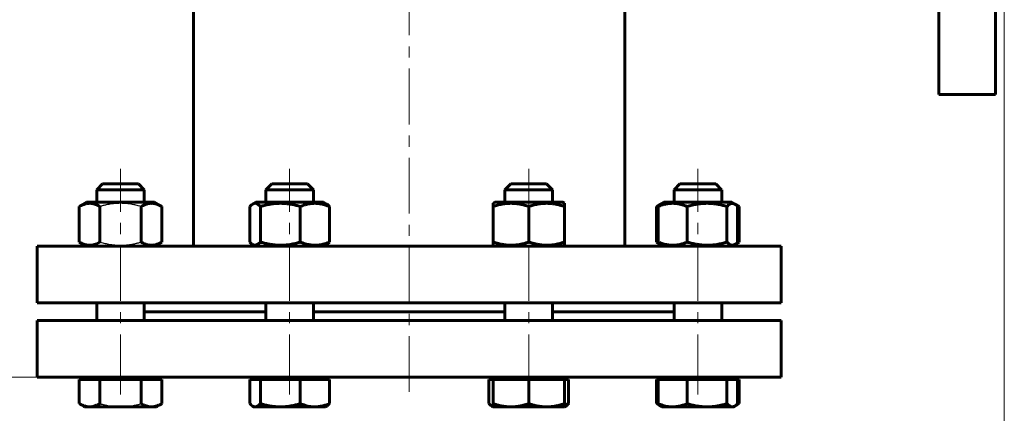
# Model space of a CAD drawing. Header units: millimetres. Extents: x 0 to 594, y 0 to 420.
# Tile 3 of 28: x 93 to 225, y 73 to 126. Entities that reach past the tile are written whole.
import ezdxf

# ---------------------------------------------------------------- set-up
doc = ezdxf.new("R2010")
doc.units = ezdxf.units.MM
for name, pattern in [('K5LT-1', [0]), ('K5LT_AXLED', [12, 7.5, -1.5, 1.5, -1.5]), ('K5LT_BASIC', [0]), ('K5LT_THIN', [0])]:
    doc.linetypes.add(name, pattern=pattern)
doc.layers.add('Системный слой', color=7, linetype='Continuous')
doc.layers.add('Системный слой (1)', color=7, linetype='Continuous', true_color=0x6c6c6c)
doc.styles.add('KDIMTEXTSTYLE', font='txt', dxfattribs={"width": 0.96, "oblique": 15, "height": 5})
doc.styles.add('KTEXTSTYLE', font='txt', dxfattribs={"width": 0.96, "height": 5})
doc.dimstyles.new('KDIMSTYLE (0.40)', dxfattribs={"dimtxt": 5, "dimasz": 1, "dimexe": 2, "dimexo": 0, "dimgap": 1, "dimtad": 1, "dimlfac": 2.5, "dimtxsty": 'KDIMTEXTSTYLE', "dimsah": 1, "dimcen": 0, "dimdle": 1, "dimadec": 0, "dimazin": 0, "dimtfac": 0.667, "dimtmove": 0, "dimatfit": 3, "dimfxl": 1, "dimtvp": 1, "dimtolj": 1, "dimtzin": 0, "dimarcsym": 0})

# ---------------------------------------------------------------- blocks, each defined once
blk = doc.blocks.new('U3')
at = {"layer": 'Системный слой (1)', "color": 143, "linetype": 'K5LT_BASIC', "lineweight": 60, "true_color": 0x33acca}
for p, q in [((116.23, 204.3), (116.23, 215.42)), ((116.23, 95.42), (116.23, 127.66))]:
    blk.add_line(p, q, dxfattribs=at)
blk = doc.blocks.new('U4')
at = {"layer": 'Системный слой (1)', "color": 143, "linetype": 'K5LT_BASIC', "lineweight": 60, "true_color": 0x33acca}
for p, q in [((174.23, 203.98), (174.23, 215.42)), ((174.23, 95.42), (174.23, 127.34))]:
    blk.add_line(p, q, dxfattribs=at)
blk = doc.blocks.new('U5')
at = {"layer": 'Системный слой (1)', "color": 143, "linetype": 'K5LT_BASIC', "lineweight": 60, "true_color": 0x33acca}
for p, q in [((95.23, 85.42), (145.23, 85.42)), ((145.23, 85.42), (195.23, 85.42))]:
    blk.add_line(p, q, dxfattribs=at)
blk = doc.blocks.new('U6')
at = {"layer": 'Системный слой (1)', "color": 143, "linetype": 'K5LT_BASIC', "lineweight": 60, "true_color": 0x33acca}
for p, q in [((95.23, 77.82), (145.23, 77.82)), ((145.23, 77.82), (195.23, 77.82))]:
    blk.add_line(p, q, dxfattribs=at)
blk = doc.blocks.new('U7')
at = {"layer": 'Системный слой (1)', "color": 143, "linetype": 'K5LT_BASIC', "lineweight": 60, "true_color": 0x33acca}
for p, q in [((125.96, 86.62), (109.63, 86.62)), ((158.11, 86.62), (132.36, 86.62)), ((180.84, 86.62), (164.51, 86.62))]:
    blk.add_line(p, q, dxfattribs=at)
blk = doc.blocks.new('U8')
at = {"layer": 'Системный слой (1)', "color": 143, "linetype": 'K5LT_BASIC', "lineweight": 60, "true_color": 0x33acca}
for p, q in [((161.31, 101.34), (156.75, 101.34)), ((165.87, 101.34), (161.31, 101.34))]:
    blk.add_line(p, q, dxfattribs=at)
blk = doc.blocks.new('U9')
at = {"layer": 'Системный слой (1)', "color": 143, "linetype": 'K5LT_BASIC', "lineweight": 60, "true_color": 0x33acca}
for p, q in [((187.24, 101.34), (187.24, 103.02)), ((187.24, 85.42), (187.24, 87.82))]:
    blk.add_line(p, q, dxfattribs=at)
blk = doc.blocks.new('U10')
at = {"layer": 'Системный слой (1)', "color": 143, "linetype": 'K5LT_BASIC', "lineweight": 60, "true_color": 0x33acca}
for p, q in [((189.26, 74.12), (189.39, 74.25)), ((188.67, 73.82), (188.78, 73.83)), ((188.78, 73.83), (188.89, 73.86)), ((188.89, 73.86), (189.01, 73.92)), ((189.01, 73.92), (189.13, 74)), ((189.13, 74), (189.26, 74.12))]:
    blk.add_line(p, q, dxfattribs=at)
blk = doc.blocks.new('U11')
at = {"layer": 'Системный слой (1)', "color": 143, "linetype": 'K5LT_BASIC', "lineweight": 60, "true_color": 0x33acca}
for p, q in [((180.84, 101.34), (180.84, 103.02)), ((180.84, 85.42), (180.84, 87.82))]:
    blk.add_line(p, q, dxfattribs=at)
blk = doc.blocks.new('U12')
at = {"layer": 'Системный слой (1)', "color": 143, "linetype": 'K5LT_BASIC', "lineweight": 60, "true_color": 0x33acca}
for p, q in [((187.26, 101.34), (179.48, 101.34)), ((188.6, 101.34), (187.26, 101.34))]:
    blk.add_line(p, q, dxfattribs=at)
blk = doc.blocks.new('U13')
at = {"layer": 'Системный слой (1)', "color": 143, "linetype": 'K5LT_BASIC', "lineweight": 60, "true_color": 0x33acca}
for p, q in [((188.21, 101.02), (187.96, 100.77)), ((188.56, 101.19), (188.21, 101.02)), ((188.92, 101.15), (188.56, 101.19)), ((189.01, 101.1), (188.92, 101.15)), ((189.13, 101.01), (189.01, 101.1)), ((189.26, 100.9), (189.13, 101.01)), ((189.39, 100.77), (189.26, 100.9))]:
    blk.add_line(p, q, dxfattribs=at)
blk = doc.blocks.new('U14')
at = {"layer": 'Системный слой (1)', "color": 143, "linetype": 'K5LT_BASIC', "lineweight": 60, "true_color": 0x33acca}
for p, q in [((187.96, 95.99), (188.3, 95.68)), ((188.3, 95.68), (188.65, 95.56)), ((188.65, 95.56), (189.01, 95.66)), ((189.01, 95.66), (189.13, 95.74)), ((189.13, 95.74), (189.26, 95.85)), ((189.26, 95.85), (189.39, 95.99))]:
    blk.add_line(p, q, dxfattribs=at)
blk = doc.blocks.new('U15')
at = {"layer": 'Системный слой (1)', "color": 143, "linetype": 'K5LT_BASIC', "lineweight": 60, "true_color": 0x33acca}
for p, q in [((164.51, 101.34), (164.51, 103.02)), ((164.51, 85.42), (164.51, 87.82))]:
    blk.add_line(p, q, dxfattribs=at)
blk = doc.blocks.new('U16')
at = {"layer": 'Системный слой (1)', "color": 143, "linetype": 'K5LT_BASIC', "lineweight": 60, "true_color": 0x33acca}
for p, q in [((158.11, 101.34), (158.11, 103.02)), ((158.11, 85.42), (158.11, 87.82))]:
    blk.add_line(p, q, dxfattribs=at)
blk = doc.blocks.new('U17')
at = {"layer": 'Системный слой (1)', "color": 143, "linetype": 'K5LT_BASIC', "lineweight": 60, "true_color": 0x33acca}
for p, q in [((189.32, 100.91), (189.19, 100.97)), ((189.45, 100.84), (189.32, 100.91)), ((189.58, 100.77), (189.45, 100.84))]:
    blk.add_line(p, q, dxfattribs=at)
blk = doc.blocks.new('U18')
at = {"layer": 'Системный слой (1)', "color": 143, "linetype": 'K5LT_BASIC', "lineweight": 60, "true_color": 0x33acca}
for p, q in [((178.49, 95.99), (178.62, 95.91)), ((178.62, 95.91), (178.75, 95.85)), ((178.75, 95.85), (178.88, 95.79))]:
    blk.add_line(p, q, dxfattribs=at)
blk = doc.blocks.new('U19')
at = {"layer": 'Системный слой (1)', "color": 143, "linetype": 'K5LT_BASIC', "lineweight": 60, "true_color": 0x33acca}
for p, q in [((189.19, 95.79), (189.32, 95.85)), ((189.32, 95.85), (189.45, 95.91)), ((189.45, 95.91), (189.58, 95.99))]:
    blk.add_line(p, q, dxfattribs=at)
blk = doc.blocks.new('U20')
at = {"layer": 'Системный слой (1)', "color": 143, "linetype": 'K5LT_BASIC', "lineweight": 60, "true_color": 0x33acca}
for p, q in [((178.62, 100.84), (178.49, 100.77)), ((178.75, 100.91), (178.62, 100.84)), ((178.88, 100.97), (178.75, 100.91))]:
    blk.add_line(p, q, dxfattribs=at)
blk = doc.blocks.new('U21')
at = {"layer": 'Системный слой (1)', "color": 143, "linetype": 'K5LT_BASIC', "lineweight": 60, "true_color": 0x33acca}
for p, q in [((188.6, 95.42), (189.01, 95.66)), ((189.01, 95.66), (189.58, 95.99))]:
    blk.add_line(p, q, dxfattribs=at)
blk = doc.blocks.new('U22')
at = {"layer": 'Системный слой (1)', "color": 143, "linetype": 'K5LT_BASIC', "lineweight": 60, "true_color": 0x33acca}
blk.add_line((111.4, 73.92), (111.4, 73.92), dxfattribs=at)
blk.add_line((111.4, 73.92), (111.4, 73.92), dxfattribs=at)
blk = doc.blocks.new('U23')
at = {"layer": 'Системный слой (1)', "color": 143, "linetype": 'K5LT_BASIC', "lineweight": 60, "true_color": 0x33acca}
for p, q in [((125.96, 103.02), (131.42, 103.02)), ((131.42, 103.02), (132.36, 103.02))]:
    blk.add_line(p, q, dxfattribs=at)
blk = doc.blocks.new('U24')
at = {"layer": 'Системный слой (1)', "color": 143, "linetype": 'K5LT_BASIC', "lineweight": 60, "true_color": 0x33acca}
for p, q in [((123.81, 74.25), (123.93, 74.12)), ((123.93, 74.12), (124.06, 74)), ((124.06, 74), (124.19, 73.92)), ((124.19, 73.92), (124.3, 73.86)), ((124.3, 73.86), (124.41, 73.83)), ((124.41, 73.83), (124.52, 73.82))]:
    blk.add_line(p, q, dxfattribs=at)
blk = doc.blocks.new('U25')
at = {"layer": 'Системный слой (1)', "color": 143, "linetype": 'K5LT_BASIC', "lineweight": 60, "true_color": 0x33acca}
for p, q in [((126.76, 103.82), (130.86, 103.82)), ((130.86, 103.82), (131.56, 103.82))]:
    blk.add_line(p, q, dxfattribs=at)
blk = doc.blocks.new('U26')
at = {"layer": 'Системный слой (1)', "color": 143, "linetype": 'K5LT_BASIC', "lineweight": 60, "true_color": 0x33acca}
for p, q in [((125.96, 101.34), (125.96, 103.02)), ((125.96, 85.42), (125.96, 87.82))]:
    blk.add_line(p, q, dxfattribs=at)
blk = doc.blocks.new('U27')
at = {"layer": 'Системный слой (1)', "color": 143, "linetype": 'K5LT_BASIC', "lineweight": 60, "true_color": 0x33acca}
for p, q in [((132.36, 101.34), (132.36, 103.02)), ((132.36, 85.42), (132.36, 87.82))]:
    blk.add_line(p, q, dxfattribs=at)
blk = doc.blocks.new('U28')
at = {"layer": 'Системный слой (1)', "color": 143, "linetype": 'K5LT_BASIC', "lineweight": 60, "true_color": 0x33acca}
for p, q in [((189.58, 74.25), (189.01, 73.92)), ((189.01, 73.92), (188.84, 73.82))]:
    blk.add_line(p, q, dxfattribs=at)
blk = doc.blocks.new('U29')
at = {"layer": 'Системный слой (1)', "color": 143, "linetype": 'K5LT_BASIC', "lineweight": 60, "true_color": 0x33acca}
for p, q in [((189.32, 74.11), (189.45, 74.18)), ((189.45, 74.18), (189.58, 74.25)), ((189.19, 74.05), (189.32, 74.11))]:
    blk.add_line(p, q, dxfattribs=at)
blk = doc.blocks.new('U30')
at = {"layer": 'Системный слой (1)', "color": 143, "linetype": 'K5LT_BASIC', "lineweight": 60, "true_color": 0x33acca}
for p, q in [((178.49, 74.25), (178.62, 74.18)), ((178.62, 74.18), (178.75, 74.11)), ((178.75, 74.11), (178.88, 74.05))]:
    blk.add_line(p, q, dxfattribs=at)
blk = doc.blocks.new('U31')
at = {"layer": 'Системный слой (1)', "color": 143, "linetype": 'K5LT_BASIC', "lineweight": 60, "true_color": 0x33acca}
for p, q in [((123.81, 95.99), (123.93, 95.85)), ((123.93, 95.85), (124.06, 95.74)), ((124.06, 95.74), (124.19, 95.66)), ((124.19, 95.66), (124.28, 95.61)), ((124.28, 95.61), (124.63, 95.57)), ((124.63, 95.57), (124.99, 95.74)), ((124.99, 95.74), (125.24, 95.99))]:
    blk.add_line(p, q, dxfattribs=at)
blk = doc.blocks.new('U32')
at = {"layer": 'Системный слой (1)', "color": 143, "linetype": 'K5LT_BASIC', "lineweight": 60, "true_color": 0x33acca}
for p, q in [((123.93, 100.9), (123.81, 100.77)), ((124.06, 101.01), (123.93, 100.9)), ((124.19, 101.1), (124.06, 101.01)), ((124.54, 101.2), (124.19, 101.1)), ((124.9, 101.08), (124.54, 101.2)), ((125.24, 100.77), (124.9, 101.08))]:
    blk.add_line(p, q, dxfattribs=at)
blk = doc.blocks.new('U33')
at = {"layer": 'Системный слой (1)', "color": 143, "linetype": 'K5LT_BASIC', "lineweight": 60, "true_color": 0x33acca}
for p, q in [((125.94, 101.34), (124.6, 101.34)), ((133.72, 101.34), (125.94, 101.34))]:
    blk.add_line(p, q, dxfattribs=at)
blk = doc.blocks.new('U34')
at = {"layer": 'Системный слой (1)', "color": 143, "linetype": 'K5LT_BASIC', "lineweight": 60, "true_color": 0x33acca}
for p, q in [((103.23, 101.34), (103.23, 103.02)), ((103.23, 85.42), (103.23, 87.82))]:
    blk.add_line(p, q, dxfattribs=at)
blk = doc.blocks.new('U35')
at = {"layer": 'Системный слой (1)', "color": 143, "linetype": 'K5LT_BASIC', "lineweight": 60, "true_color": 0x33acca}
for p, q in [((109.63, 101.34), (109.63, 103.02)), ((109.63, 85.42), (109.63, 87.82))]:
    blk.add_line(p, q, dxfattribs=at)
blk = doc.blocks.new('U36')
at = {"layer": 'Системный слой (1)', "color": 143, "linetype": 'K5LT_BASIC', "lineweight": 60, "true_color": 0x33acca}
for p, q in [((103.23, 103.02), (106.43, 103.02)), ((106.43, 103.02), (109.63, 103.02))]:
    blk.add_line(p, q, dxfattribs=at)
blk = doc.blocks.new('U37')
at = {"layer": 'Системный слой (1)', "color": 143, "linetype": 'K5LT_BASIC', "lineweight": 60, "true_color": 0x33acca}
for p, q in [((104.03, 103.82), (106.43, 103.82)), ((106.43, 103.82), (108.83, 103.82))]:
    blk.add_line(p, q, dxfattribs=at)
blk = doc.blocks.new('U38')
at = {"layer": 'Системный слой (1)', "color": 143, "linetype": 'K5LT_BASIC', "lineweight": 60, "true_color": 0x33acca}
for p, q in [((166.29, 74.11), (166.48, 74.18)), ((166.48, 74.18), (166.66, 74.25)), ((166.11, 74.05), (166.29, 74.11))]:
    blk.add_line(p, q, dxfattribs=at)
blk = doc.blocks.new('U39')
at = {"layer": 'Системный слой (1)', "color": 143, "linetype": 'K5LT_BASIC', "lineweight": 60, "true_color": 0x33acca}
for p, q in [((155.95, 74.25), (156.08, 74.12)), ((156.08, 74.12), (156.21, 74)), ((156.21, 74), (156.34, 73.92)), ((156.34, 73.92), (156.39, 73.89)), ((156.39, 73.89), (156.45, 73.86)), ((156.45, 73.86), (156.51, 73.84))]:
    blk.add_line(p, q, dxfattribs=at)
blk = doc.blocks.new('D0')
at = {"layer": 'Системный слой (1)'}
for points in [[(70.23, 38.19), (69.73, 38.85), (70.23, 39.5), (65.23, 38.85)], [(225.23, 38.85), (220.23, 39.5), (220.73, 38.85), (220.23, 38.19)]]:
    blk.add_hatch(color=7, dxfattribs=at).paths.add_polyline_path(points)
at = {"layer": 'Системный слой (1)', "color": 7, "linetype": 'K5LT_THIN', "lineweight": 18, "true_color": 0xffffff}
for p, q in [((65.23, 129.02), (65.23, 36.85)), ((225.23, 129.02), (225.23, 36.85)), ((65.23, 38.85), (70.23, 39.5)), ((70.23, 38.19), (65.23, 38.85)), ((65.23, 38.85), (225.23, 38.85)), ((70.23, 39.5), (69.73, 38.85)), ((69.73, 38.85), (70.23, 38.19)), ((220.73, 38.85), (220.23, 39.5)), ((220.23, 39.5), (225.23, 38.85)), ((225.23, 38.85), (220.23, 38.19)), ((220.23, 38.19), (220.73, 38.85))]:
    blk.add_line(p, q, dxfattribs=at)
blk.add_wipeout([(139.63, 39.85), (139.63, 47.23), (150.39, 47.23), (150.39, 39.85)]).dxf.layer = 'Системный слой (1)'
at = {"layer": 'Системный слой (1)', "color": 7, "insert": (139.63, 46.43), "char_height": 5, "attachment_point": 1, "style": 'KTEXTSTYLE'}
blk.add_mtext('\\fArial|b0|c204|p34;\\H5.0;\\W1.000;\\Q15;\\fGOST Type AU|b0|i0|c204|p34;\\Q15;\\W0.960;400', dxfattribs=at)
blk = doc.blocks.new('KDIMARROW_01')
at = {"layer": 'Системный слой'}
blk.add_hatch(color=0, dxfattribs=at).paths.add_polyline_path([(0, 0), (-5, 0.66), (-4.5, 0), (-5, -0.66)])
at = {"layer": 'Системный слой', "color": 0, "linetype": 'K5LT_THIN', "lineweight": 18}
for p, q in [((-4.5, 0), (-5, 0.66)), ((-5, 0.66), (0, 0)), ((0, 0), (-5, -0.66)), ((-5, -0.66), (-4.5, 0))]:
    blk.add_line(p, q, dxfattribs=at)
at = {"layer": 'Системный слой (1)', "color": 0, "linetype": 'K5LT_THIN', "lineweight": 18}
blk.add_line((319.25, 165.82), (318.85, 165.82), dxfattribs=at)
blk = doc.blocks.new('D1')
at = {"layer": 'Системный слой (1)'}
for points in [[(47.76, 160.82), (47.1, 165.82), (46.44, 160.82), (47.1, 161.32)], [(47.1, 77.82), (47.76, 82.82), (47.1, 82.32), (46.44, 82.82)]]:
    blk.add_hatch(color=7, dxfattribs=at).paths.add_polyline_path(points)
at = {"layer": 'Системный слой (1)', "color": 7, "linetype": 'K5LT_THIN', "lineweight": 18, "true_color": 0xffffff}
for p, q in [((65.23, 165.82), (45.1, 165.82)), ((46.44, 160.82), (47.1, 165.82)), ((47.1, 165.82), (47.76, 160.82)), ((47.1, 77.82), (47.1, 165.82)), ((47.1, 161.32), (46.44, 160.82)), ((47.76, 160.82), (47.1, 161.32)), ((47.1, 77.82), (46.44, 82.82)), ((46.44, 82.82), (47.1, 82.32)), ((47.1, 82.32), (47.76, 82.82)), ((47.76, 82.82), (47.1, 77.82)), ((95.23, 77.82), (45.1, 77.82))]:
    blk.add_line(p, q, dxfattribs=at)
blk.add_wipeout([(46.1, 116.15), (38.72, 116.15), (38.72, 127.04), (46.1, 127.04)]).dxf.layer = 'Системный слой (1)'
at = {"layer": 'Системный слой (1)', "color": 7, "insert": (39.51, 116.15), "char_height": 5, "attachment_point": 1, "rotation": 90, "style": 'KTEXTSTYLE'}
blk.add_mtext('\\fArial|b0|c204|p34;\\H5.0;\\W1.000;\\Q15;\\fGOST Type AU|b0|i0|c204|p34;\\Q15;\\W0.960;220', dxfattribs=at)

msp = doc.modelspace()

# ---------------------------------------------------------------- linework, layer by layer
at = {"layer": 'Системный слой (1)', "color": 30, "linetype": 'K5LT_AXLED', "lineweight": 18, "true_color": 0xff8000}
msp.add_line((145.233, 75.819), (145.233, 229.1863), dxfattribs=at)
at = {"layer": 'Системный слой (1)', "color": 143, "linetype": 'K5LT_BASIC', "lineweight": 60, "true_color": 0x33acca}
for p, q in [((216.433, 215.819), (216.433, 115.819)), ((224.033, 215.819), (224.033, 115.819)), ((224.033, 115.819), (216.433, 115.819)), ((103.2301, 103.019), (104.0301, 103.819)), ((109.6301, 103.019), (108.8301, 103.819)), ((109.6301, 103.019), (108.8301, 103.819)), ((125.9603, 103.019), (126.7603, 103.819)), ((132.3603, 103.019), (131.5603, 103.819)), ((158.1057, 103.019), (158.9057, 103.819)), ((158.9057, 103.819), (163.7057, 103.819)), ((164.5057, 103.019), (163.7057, 103.819)), ((180.836, 103.019), (181.636, 103.819)), ((181.636, 103.819), (186.436, 103.819)), ((187.236, 103.019), (186.436, 103.819)), ((158.1057, 103.019), (164.5057, 103.019)), ((180.836, 103.019), (187.236, 103.019)), ((100.8875, 100.7717), (101.8701, 101.339)), ((100.8875, 95.9863), (100.8875, 100.7717)), ((110.9901, 101.339), (101.8701, 101.339)), ((103.6588, 95.9863), (103.6588, 100.7717)), ((109.2014, 95.9863), (109.2014, 100.7717)), ((111.9726, 100.7717), (110.9901, 101.339)), ((111.9726, 95.9863), (111.9726, 100.7717)), ((123.8066, 95.9863), (123.8066, 100.7717)), ((124.191, 101.1027), (124.6003, 101.339)), ((125.2411, 95.9863), (125.2411, 100.7717)), ((130.5948, 95.9863), (130.5948, 100.7717)), ((134.1296, 101.1027), (133.7203, 101.339)), ((134.514, 95.9863), (134.514, 100.7717)), ((156.5057, 101.2004), (156.7457, 101.339)), ((156.5057, 100.7717), (156.5057, 101.2004)), ((156.5057, 95.9863), (156.5057, 100.7717)), ((161.3057, 95.9863), (161.3057, 100.7717)), ((166.1057, 101.2004), (165.8657, 101.339)), ((166.1057, 101.2004), (166.1057, 100.7717)), ((166.1057, 95.9863), (166.1057, 100.7717)), ((178.4934, 100.7717), (179.476, 101.339)), ((178.4934, 95.9863), (178.4934, 100.7717)), ((178.6823, 95.9863), (178.6823, 100.7717)), ((179.0666, 101.1027), (179.476, 101.339)), ((182.6014, 95.9863), (182.6014, 100.7717)), ((187.9551, 95.9863), (187.9551, 100.7717)), ((189.0053, 101.1027), (188.596, 101.339)), ((189.5785, 100.7717), (189.0053, 101.1026)), ((189.3897, 95.9863), (189.3897, 100.7717)), ((189.5785, 95.9863), (189.5785, 100.7717)), ((95.233, 87.819), (95.233, 95.419)), ((95.233, 95.419), (195.233, 95.419)), ((101.8701, 95.419), (100.8875, 95.9863)), ((110.9901, 95.419), (111.9726, 95.9863)), ((110.9901, 95.419), (111.3994, 95.6553)), ((111.3994, 95.6553), (111.3994, 95.6553)), ((124.6003, 95.419), (124.191, 95.6553)), ((133.7203, 95.419), (134.1296, 95.6553)), ((156.5057, 95.5575), (156.5057, 95.9863)), ((156.7457, 95.419), (156.5057, 95.5575)), ((165.8657, 95.419), (166.1057, 95.5575)), ((166.1057, 95.9863), (166.1057, 95.5575)), ((179.476, 95.419), (178.4934, 95.9863)), ((179.476, 95.419), (179.0666, 95.6553)), ((188.596, 95.419), (189.0053, 95.6553)), ((195.233, 87.819), (195.233, 95.419)), ((95.233, 87.819), (195.233, 87.819)), ((95.233, 77.819), (95.233, 85.419)), ((195.233, 77.819), (195.233, 85.419)), ((100.8875, 77.499), (102.2732, 77.499)), ((100.8875, 77.499), (100.8875, 74.2477)), ((101.6301, 77.819), (101.6301, 77.499)), ((102.2732, 77.499), (103.6588, 77.499)), ((103.6588, 77.499), (106.4301, 77.499)), ((103.6588, 77.499), (103.6588, 74.2477)), ((106.4301, 77.499), (109.2014, 77.499)), ((109.2014, 77.499), (110.587, 77.499)), ((109.2014, 77.499), (109.2014, 74.2477)), ((110.587, 77.499), (111.9726, 77.499)), ((111.2301, 77.819), (111.2301, 77.499)), ((111.9726, 77.499), (111.9726, 74.2477)), ((123.8066, 77.499), (124.5239, 77.499)), ((123.8066, 77.499), (123.8066, 74.2477)), ((124.3603, 77.819), (124.3603, 77.499)), ((124.5239, 77.499), (125.2411, 77.499)), ((125.2411, 77.499), (125.2411, 74.2477)), ((125.2411, 77.499), (127.918, 77.499)), ((127.918, 77.499), (130.5948, 77.499)), ((130.5948, 77.499), (130.5948, 74.2477)), ((130.5948, 77.499), (132.5544, 77.499)), ((132.5544, 77.499), (134.514, 77.499)), ((133.9603, 77.819), (133.9603, 77.499)), ((133.9603, 77.819), (133.9603, 77.499)), ((134.514, 77.499), (134.514, 74.2477)), ((155.952, 77.499), (155.952, 74.2477)), ((155.952, 77.499), (156.5057, 77.499)), ((156.5057, 77.819), (156.5057, 77.499)), ((156.5057, 77.499), (158.9057, 77.499)), ((156.5057, 77.499), (156.5057, 74.2477)), ((158.9057, 77.499), (161.3057, 77.499)), ((161.3057, 77.499), (161.3057, 74.2477)), ((161.3057, 77.499), (163.7057, 77.499)), ((163.7057, 77.499), (166.1057, 77.499)), ((166.1057, 77.819), (166.1057, 77.499)), ((166.1057, 77.819), (166.1057, 77.499)), ((166.1057, 77.499), (166.1057, 74.2477)), ((166.1057, 77.499), (166.6594, 77.499)), ((166.6594, 77.499), (166.6594, 74.2477)), ((178.4934, 77.499), (178.6823, 77.499)), ((178.4934, 77.499), (178.4934, 74.2477)), ((178.6823, 77.499), (178.6823, 74.2477)), ((178.6823, 77.499), (180.6419, 77.499)), ((179.236, 77.819), (179.236, 77.499)), ((180.6419, 77.499), (182.6014, 77.499)), ((182.6014, 77.499), (185.2783, 77.499)), ((182.6014, 77.499), (182.6014, 74.2477)), ((185.2783, 77.499), (187.9551, 77.499)), ((187.9551, 77.499), (188.6724, 77.499)), ((187.9551, 77.499), (187.9551, 74.2477)), ((188.6724, 77.499), (189.3897, 77.499)), ((188.836, 77.819), (188.836, 77.499)), ((189.3897, 77.499), (189.3897, 74.2477)), ((189.3897, 77.499), (189.5785, 77.499)), ((189.5785, 77.499), (189.5785, 74.2477)), ((100.8875, 74.2477), (101.6301, 73.819)), ((111.9726, 74.2477), (111.2301, 73.819)), ((156.5057, 73.819), (156.5057, 74.2477)), ((166.1057, 74.2477), (166.1057, 73.819)), ((178.4934, 74.2477), (179.236, 73.819)), ((101.4608, 73.9167), (101.4607, 73.9168)), ((101.4608, 73.9167), (101.6301, 73.819)), ((101.6301, 73.819), (102.2732, 73.819)), ((102.2732, 73.819), (106.4301, 73.819)), ((106.4301, 73.819), (110.587, 73.819)), ((110.587, 73.819), (111.2301, 73.819)), ((111.3994, 73.9167), (111.2301, 73.819)), ((124.191, 73.9167), (124.3603, 73.819)), ((124.3603, 73.819), (124.5239, 73.819)), ((124.5239, 73.819), (127.918, 73.819)), ((127.918, 73.819), (132.5544, 73.819)), ((132.5544, 73.819), (133.9603, 73.819)), ((134.1296, 73.9167), (133.9603, 73.819)), ((156.3364, 73.9167), (156.5057, 73.819)), ((156.5057, 73.819), (158.9057, 73.819)), ((158.9057, 73.819), (163.7057, 73.819)), ((163.7057, 73.819), (166.1057, 73.819)), ((166.2751, 73.9167), (166.1057, 73.819)), ((179.0666, 73.9167), (179.236, 73.819)), ((179.236, 73.819), (180.6419, 73.819)), ((180.6419, 73.819), (185.2783, 73.819)), ((185.2783, 73.819), (188.6724, 73.819)), ((188.6724, 73.819), (188.836, 73.819)), ((189.0053, 73.9167), (188.836, 73.819))]:
    msp.add_line(p, q, dxfattribs=at)
for points, knots in [([(103.6588, 100.7717), (103.5511, 100.8339), (103.3729, 100.9279), (103.1378, 101.0285), (102.9774, 101.0849), (102.8242, 101.1299), (102.6685, 101.1656), (102.4897, 101.1915), (102.321, 101.2021), (102.1593, 101.1993), (102.0049, 101.185), (101.8552, 101.1604), (101.6845, 101.1207), (101.4487, 101.0469), (101.1747, 100.9294), (100.9745, 100.8219), (100.8875, 100.7717)], [0, 0, 0, 0, 2.03197676, 3.33971817, 4.35691028, 4.98286377, 6.14673398, 7.19733448, 8.23107414, 9.20464301, 10.12610383, 11.03238569, 11.92740894, 13.24282625, 15.35658079, 17, 17, 17, 17]), ([(111.9726, 100.7717), (111.865, 100.8339), (111.6867, 100.9279), (111.4516, 101.0285), (111.2913, 101.0849), (111.1381, 101.1299), (110.9823, 101.1656), (110.8035, 101.1915), (110.6348, 101.2021), (110.4732, 101.1993), (110.3188, 101.185), (110.1691, 101.1604), (109.9983, 101.1207), (109.7625, 101.0469), (109.4885, 100.9294), (109.2883, 100.8219), (109.2014, 100.7717)], [0, 0, 0, 0, 2.03197676, 3.33971817, 4.35691028, 4.98286377, 6.14673398, 7.19733448, 8.23107414, 9.20464301, 10.12610383, 11.03238569, 11.92740894, 13.24282625, 15.35658079, 17, 17, 17, 17]), ([(130.5948, 100.7717), (130.4121, 100.8263), (130.1424, 100.9008), (129.7524, 100.993), (129.4834, 101.0481), (129.1668, 101.1034), (128.914, 101.1389), (128.6128, 101.1708), (128.3363, 101.1915), (128.0104, 101.2021), (127.6981, 101.1993), (127.3998, 101.185), (127.1106, 101.1604), (126.7807, 101.1207), (126.3252, 101.0469), (125.7959, 100.9294), (125.4091, 100.8219), (125.2411, 100.7717)], [0, 0, 0, 0, 1.88979329, 2.77228609, 3.97396019, 4.61319913, 5.96225261, 6.50830656, 7.62070709, 8.71525498, 9.7460926, 10.72175699, 11.68134955, 12.62902123, 14.02181603, 16.25990907, 18, 18, 18, 18]), ([(134.514, 100.7717), (134.3522, 100.8377), (134.1291, 100.9205), (133.7969, 101.0227), (133.5801, 101.0787), (133.3337, 101.1299), (133.1135, 101.1656), (132.8606, 101.1915), (132.6143, 101.2024), (132.3857, 101.199), (132.1321, 101.1816), (131.8599, 101.1467), (131.5202, 101.079), (131.0973, 100.9632), (130.7803, 100.8474), (130.5948, 100.7717)], [0, 0, 0, 0, 2.03202427, 2.78068749, 4.10062144, 4.68975414, 5.78516139, 6.77396186, 7.74689331, 8.75724699, 9.53045066, 10.80829449, 12.05516695, 13.66764409, 16, 16, 16, 16]), ([(134.1296, 101.1027), (134.1711, 101.0787), (134.2405, 101.0316), (134.369, 100.9247), (134.4556, 100.8369), (134.514, 100.7717)], [0, 0, 0, 0, 1.91250327, 3.22030261, 6, 6, 6, 6]), ([(161.3057, 100.7717), (161.1419, 100.8263), (160.9001, 100.9008), (160.5504, 100.993), (160.3093, 101.0481), (160.0254, 101.1034), (159.7987, 101.1389), (159.5287, 101.1708), (159.2807, 101.1915), (158.9886, 101.2021), (158.7086, 101.1993), (158.4411, 101.185), (158.1819, 101.1604), (157.8861, 101.1207), (157.4777, 101.0469), (157.0031, 100.9294), (156.6563, 100.8219), (156.5057, 100.7717)], [0, 0, 0, 0, 1.88979329, 2.77228609, 3.97396019, 4.61319912, 5.96225261, 6.50830656, 7.62070709, 8.71525498, 9.7460926, 10.72175699, 11.68134955, 12.62902123, 14.02181603, 16.25990907, 18, 18, 18, 18]), ([(166.1057, 100.7717), (165.9419, 100.8263), (165.7001, 100.9008), (165.3504, 100.993), (165.1093, 101.0481), (164.8254, 101.1034), (164.5987, 101.1389), (164.3287, 101.1708), (164.0807, 101.1915), (163.7886, 101.2021), (163.5086, 101.1993), (163.2411, 101.185), (162.9819, 101.1604), (162.6861, 101.1207), (162.2777, 101.0469), (161.8031, 100.9294), (161.4563, 100.8219), (161.3057, 100.7717)], [0, 0, 0, 0, 1.88979329, 2.77228609, 3.97396019, 4.61319913, 5.96225261, 6.50830656, 7.62070709, 8.71525498, 9.7460926, 10.72175699, 11.68134955, 12.62902123, 14.02181603, 16.25990907, 18, 18, 18, 18]), ([(182.6014, 100.7717), (182.4396, 100.8377), (182.2165, 100.9205), (181.8843, 101.0227), (181.6676, 101.0787), (181.4211, 101.1299), (181.2009, 101.1656), (180.9481, 101.1915), (180.7017, 101.2024), (180.4731, 101.199), (180.2196, 101.1816), (179.9473, 101.1467), (179.6076, 101.079), (179.1847, 100.9632), (178.8677, 100.8474), (178.6823, 100.7717)], [0, 0, 0, 0, 2.03202427, 2.78068749, 4.10062144, 4.68975414, 5.78516139, 6.77396186, 7.74689331, 8.75724699, 9.53045066, 10.80829449, 12.05516695, 13.66764409, 16, 16, 16, 16]), ([(178.6823, 100.7717), (178.7226, 100.8167), (178.7917, 100.8889), (178.9196, 101.005), (179.0075, 101.0685), (179.0666, 101.1027)], [0, 0, 0, 0, 1.91828185, 3.26766112, 6, 6, 6, 6]), ([(187.9551, 100.7717), (187.7724, 100.8263), (187.5027, 100.9008), (187.1127, 100.993), (186.8437, 101.0481), (186.5271, 101.1034), (186.2743, 101.1389), (185.9731, 101.1708), (185.6966, 101.1915), (185.3707, 101.2021), (185.0584, 101.1993), (184.7601, 101.185), (184.4709, 101.1604), (184.141, 101.1207), (183.6855, 101.0469), (183.1562, 100.9294), (182.7694, 100.8219), (182.6014, 100.7717)], [0, 0, 0, 0, 1.88979329, 2.77228609, 3.97396019, 4.61319912, 5.96225261, 6.50830656, 7.62070709, 8.71525498, 9.7460926, 10.72175699, 11.68134955, 12.62902123, 14.02181603, 16.25990907, 18, 18, 18, 18]), ([(100.8875, 95.9863), (100.9952, 95.9241), (101.1735, 95.8301), (101.4085, 95.7295), (101.5689, 95.6731), (101.7221, 95.628), (101.8778, 95.5923), (102.0566, 95.5664), (102.2253, 95.5559), (102.387, 95.5587), (102.5414, 95.573), (102.6911, 95.5976), (102.8618, 95.6372), (103.0976, 95.711), (103.3716, 95.8286), (103.5718, 95.9361), (103.6588, 95.9863)], [0, 0, 0, 0, 2.03197676, 3.33971817, 4.35691028, 4.98286377, 6.14673398, 7.19733448, 8.23107414, 9.20464301, 10.12610383, 11.03238569, 11.92740894, 13.24282625, 15.35658079, 17, 17, 17, 17]), ([(109.2014, 95.9863), (109.309, 95.9241), (109.4873, 95.8301), (109.7224, 95.7295), (109.8827, 95.6731), (110.036, 95.628), (110.1917, 95.5923), (110.3705, 95.5664), (110.5392, 95.5559), (110.7008, 95.5587), (110.8552, 95.573), (111.0049, 95.5976), (111.1757, 95.6372), (111.4115, 95.711), (111.6855, 95.8286), (111.8857, 95.9361), (111.9726, 95.9863)], [0, 0, 0, 0, 2.03197676, 3.33971817, 4.35691028, 4.98286377, 6.14673398, 7.19733448, 8.23107414, 9.20464301, 10.12610383, 11.03238569, 11.92740894, 13.24282625, 15.35658079, 17, 17, 17, 17]), ([(125.2411, 95.9863), (125.4238, 95.9317), (125.6936, 95.8572), (126.0836, 95.7649), (126.3525, 95.7098), (126.6692, 95.6546), (126.922, 95.619), (127.2232, 95.5871), (127.4997, 95.5664), (127.8256, 95.5559), (128.1379, 95.5587), (128.4362, 95.573), (128.7253, 95.5976), (129.0552, 95.6372), (129.5108, 95.711), (130.0401, 95.8286), (130.4268, 95.9361), (130.5948, 95.9863)], [0, 0, 0, 0, 1.88979329, 2.77228609, 3.97396019, 4.61319913, 5.96225261, 6.50830656, 7.62070709, 8.71525498, 9.7460926, 10.72175699, 11.68134955, 12.62902123, 14.02181603, 16.25990907, 18, 18, 18, 18]), ([(130.5948, 95.9863), (130.7286, 95.9317), (130.9514, 95.8476), (131.2832, 95.7427), (131.5287, 95.6793), (131.7751, 95.628), (131.9953, 95.5923), (132.2482, 95.5664), (132.4868, 95.5559), (132.7154, 95.5587), (132.9338, 95.573), (133.1455, 95.5976), (133.387, 95.6372), (133.7204, 95.711), (134.1079, 95.8286), (134.391, 95.9361), (134.514, 95.9863)], [0, 0, 0, 0, 1.78480478, 2.95448046, 4.35691028, 4.98286377, 6.14673398, 7.19733448, 8.23107414, 9.20464301, 10.12610383, 11.03238569, 11.92740894, 13.24282625, 15.35658079, 17, 17, 17, 17]), ([(134.514, 95.9863), (134.4737, 95.9413), (134.4046, 95.8691), (134.2767, 95.7529), (134.1888, 95.6895), (134.1296, 95.6553)], [0, 0, 0, 0, 1.91828185, 3.26766112, 6, 6, 6, 6]), ([(156.5057, 95.9863), (156.6695, 95.9317), (156.9114, 95.8572), (157.261, 95.7649), (157.5022, 95.7098), (157.7861, 95.6546), (158.0128, 95.619), (158.2828, 95.5871), (158.5307, 95.5664), (158.8229, 95.5559), (159.1029, 95.5587), (159.3703, 95.573), (159.6296, 95.5976), (159.9254, 95.6372), (160.3338, 95.711), (160.8083, 95.8286), (161.1551, 95.9361), (161.3057, 95.9863)], [0, 0, 0, 0, 1.88979329, 2.77228609, 3.97396019, 4.61319913, 5.96225261, 6.50830656, 7.62070709, 8.71525498, 9.7460926, 10.72175699, 11.68134955, 12.62902123, 14.02181603, 16.25990907, 18, 18, 18, 18]), ([(161.3057, 95.9863), (161.4695, 95.9317), (161.7114, 95.8572), (162.061, 95.7649), (162.3022, 95.7098), (162.5861, 95.6546), (162.8128, 95.619), (163.0828, 95.5871), (163.3307, 95.5664), (163.6229, 95.5559), (163.9029, 95.5587), (164.1703, 95.573), (164.4296, 95.5976), (164.7254, 95.6372), (165.1338, 95.711), (165.6083, 95.8286), (165.9551, 95.9361), (166.1057, 95.9863)], [0, 0, 0, 0, 1.88979329, 2.77228609, 3.97396019, 4.61319913, 5.96225261, 6.50830656, 7.62070709, 8.71525498, 9.7460926, 10.72175699, 11.68134955, 12.62902123, 14.02181603, 16.25990907, 18, 18, 18, 18]), ([(178.6823, 95.9863), (178.816, 95.9317), (179.0389, 95.8476), (179.3706, 95.7427), (179.6161, 95.6793), (179.8626, 95.628), (180.0828, 95.5923), (180.3356, 95.5664), (180.5742, 95.5559), (180.8028, 95.5587), (181.0212, 95.573), (181.2329, 95.5976), (181.4744, 95.6372), (181.8079, 95.711), (182.1953, 95.8286), (182.4785, 95.9361), (182.6014, 95.9863)], [0, 0, 0, 0, 1.78480478, 2.95448046, 4.35691028, 4.98286377, 6.14673398, 7.19733448, 8.23107414, 9.20464301, 10.12610383, 11.03238569, 11.92740894, 13.24282625, 15.35658079, 17, 17, 17, 17]), ([(179.0666, 95.6553), (179.0252, 95.6792), (178.9558, 95.7263), (178.8273, 95.8332), (178.7407, 95.9211), (178.6823, 95.9863)], [0, 0, 0, 0, 1.91250327, 3.22030261, 6, 6, 6, 6]), ([(182.6014, 95.9863), (182.7842, 95.9317), (183.0539, 95.8572), (183.4439, 95.7649), (183.7129, 95.7098), (184.0295, 95.6546), (184.2823, 95.619), (184.5835, 95.5871), (184.86, 95.5664), (185.1859, 95.5559), (185.4982, 95.5587), (185.7965, 95.573), (186.0856, 95.5976), (186.4156, 95.6372), (186.8711, 95.711), (187.4004, 95.8286), (187.7871, 95.9361), (187.9551, 95.9863)], [0, 0, 0, 0, 1.88979329, 2.77228609, 3.97396019, 4.61319913, 5.96225261, 6.50830656, 7.62070709, 8.71525498, 9.7460926, 10.72175699, 11.68134955, 12.62902123, 14.02181603, 16.25990907, 18, 18, 18, 18]), ([(100.8875, 74.2477), (100.9798, 74.1944), (101.1223, 74.1182), (101.3163, 74.0297), (101.4866, 73.9618), (101.6758, 73.9004), (101.8857, 73.8515), (102.0845, 73.8245), (102.2144, 73.819), (102.2732, 73.819)], [0, 0, 0, 0, 2.04811613, 3.14539177, 4.2420772, 5.75149837, 7.23073793, 8.74733889, 10, 10, 10, 10]), ([(102.2732, 73.819), (102.3373, 73.819), (102.4628, 73.8248), (102.6633, 73.8521), (102.8824, 73.9028), (103.0963, 73.9745), (103.3586, 74.0845), (103.5371, 74.1774), (103.6588, 74.2477)], [0, 0, 0, 0, 1.2286886, 2.40797336, 3.8571296, 5.46193539, 6.56897438, 9, 9, 9, 9]), ([(109.2014, 74.2477), (109.2936, 74.1944), (109.4362, 74.1182), (109.6301, 74.0297), (109.8005, 73.9618), (109.9896, 73.9004), (110.1995, 73.8515), (110.3983, 73.8245), (110.5282, 73.819), (110.587, 73.819)], [0, 0, 0, 0, 2.04811613, 3.14539177, 4.2420772, 5.75149837, 7.23073793, 8.74733889, 10, 10, 10, 10]), ([(110.587, 73.819), (110.6511, 73.819), (110.7766, 73.8248), (110.9771, 73.8521), (111.1963, 73.9028), (111.4102, 73.9745), (111.6725, 74.0845), (111.851, 74.1774), (111.9726, 74.2477)], [0, 0, 0, 0, 1.2286886, 2.40797336, 3.8571296, 5.46193539, 6.56897438, 9, 9, 9, 9]), ([(124.5239, 73.819), (124.5571, 73.819), (124.622, 73.8248), (124.7258, 73.8521), (124.8392, 73.9028), (125.0147, 74.0164), (125.1495, 74.1455), (125.2411, 74.2477)], [0, 0, 0, 0, 1.09216764, 2.14042077, 3.42855965, 4.85505368, 8, 8, 8, 8]), ([(125.2411, 74.2477), (125.4194, 74.1944), (125.6948, 74.1182), (126.0694, 74.0297), (126.3411, 73.9736), (126.6463, 73.9194), (126.9954, 73.8699), (127.3805, 73.8345), (127.6917, 73.8208), (127.861, 73.819), (127.918, 73.819)], [0, 0, 0, 0, 2.25292775, 3.45993095, 4.66628492, 5.61661269, 7.21890695, 8.94425936, 10.3090089, 11, 11, 11, 11]), ([(127.918, 73.819), (128.0418, 73.819), (128.2843, 73.8248), (128.6717, 73.8521), (129.095, 73.9028), (129.447, 73.9639), (129.8294, 74.0431), (130.1762, 74.1271), (130.4721, 74.211), (130.5948, 74.2477)], [0, 0, 0, 0, 1.36520955, 2.67552596, 4.28569956, 6.0688171, 6.61385763, 8.58985194, 10, 10, 10, 10]), ([(130.5948, 74.2477), (130.7525, 74.1833), (131.0247, 74.0822), (131.4279, 73.9631), (131.7788, 73.8857), (132.1175, 73.838), (132.3686, 73.8211), (132.5127, 73.819), (132.5544, 73.819)], [0, 0, 0, 0, 2.22744919, 3.81786948, 5.58846385, 7.04511228, 8.43464365, 9, 9, 9, 9]), ([(132.5544, 73.819), (132.6642, 73.819), (132.8694, 73.8271), (133.1839, 73.8626), (133.4744, 73.9159), (133.7492, 73.9836), (134.0895, 74.0845), (134.342, 74.1774), (134.514, 74.2477)], [0, 0, 0, 0, 1.48719476, 2.78450386, 4.28152203, 5.46193539, 6.56897438, 9, 9, 9, 9]), ([(134.514, 74.2477), (134.4737, 74.2027), (134.4046, 74.1305), (134.2767, 74.0144), (134.1888, 73.9509), (134.1296, 73.9167)], [0, 0, 0, 0, 1.91828185, 3.26766111, 6, 6, 6, 6]), ([(156.5057, 74.2477), (156.6655, 74.1944), (156.9124, 74.1182), (157.2484, 74.0297), (157.492, 73.9736), (157.7655, 73.9194), (158.0786, 73.8699), (158.4238, 73.8345), (158.7028, 73.8208), (158.8547, 73.819), (158.9057, 73.819)], [0, 0, 0, 0, 2.25292775, 3.45993095, 4.66628492, 5.61661269, 7.21890695, 8.94425936, 10.3090089, 11, 11, 11, 11]), ([(158.9057, 73.819), (159.0168, 73.819), (159.2342, 73.8248), (159.5815, 73.8521), (159.961, 73.9028), (160.2766, 73.9639), (160.6194, 74.0431), (160.9304, 74.1271), (161.1957, 74.211), (161.3057, 74.2477)], [0, 0, 0, 0, 1.36520955, 2.67552596, 4.28569956, 6.0688171, 6.61385763, 8.58985194, 10, 10, 10, 10]), ([(161.3057, 74.2477), (161.4655, 74.1944), (161.7124, 74.1182), (162.0484, 74.0297), (162.292, 73.9736), (162.5655, 73.9194), (162.8786, 73.8699), (163.2238, 73.8345), (163.5028, 73.8208), (163.6547, 73.819), (163.7057, 73.819)], [0, 0, 0, 0, 2.25292775, 3.45993095, 4.66628492, 5.61661269, 7.21890695, 8.94425936, 10.3090089, 11, 11, 11, 11]), ([(163.7057, 73.819), (163.8168, 73.819), (164.0342, 73.8248), (164.3815, 73.8521), (164.761, 73.9028), (165.0766, 73.9639), (165.4194, 74.0431), (165.7304, 74.1271), (165.9957, 74.211), (166.1057, 74.2477)], [0, 0, 0, 0, 1.36520955, 2.67552596, 4.28569956, 6.0688171, 6.61385763, 8.58985194, 10, 10, 10, 10]), ([(166.6594, 74.2477), (166.6191, 74.2027), (166.55, 74.1305), (166.4221, 74.0144), (166.3342, 73.9509), (166.2751, 73.9167)], [0, 0, 0, 0, 1.91828185, 3.26766111, 6, 6, 6, 6]), ([(178.6823, 74.2477), (178.8399, 74.1833), (179.1121, 74.0822), (179.5153, 73.9631), (179.8662, 73.8857), (180.2049, 73.838), (180.456, 73.8211), (180.6002, 73.819), (180.6419, 73.819)], [0, 0, 0, 0, 2.22744919, 3.81786948, 5.58846385, 7.04511228, 8.43464365, 9, 9, 9, 9]), ([(179.0666, 73.9167), (179.0252, 73.9406), (178.9558, 73.9878), (178.8273, 74.0947), (178.7407, 74.1825), (178.6823, 74.2477)], [0, 0, 0, 0, 1.91250327, 3.22030261, 6, 6, 6, 6]), ([(180.6419, 73.819), (180.7516, 73.819), (180.9568, 73.8271), (181.2713, 73.8626), (181.5618, 73.9159), (181.8366, 73.9836), (182.1769, 74.0845), (182.4294, 74.1774), (182.6014, 74.2477)], [0, 0, 0, 0, 1.48719476, 2.78450386, 4.28152203, 5.46193539, 6.56897438, 9, 9, 9, 9]), ([(182.6014, 74.2477), (182.7797, 74.1944), (183.0551, 74.1182), (183.4297, 74.0297), (183.7014, 73.9736), (184.0066, 73.9194), (184.3558, 73.8699), (184.7408, 73.8345), (185.052, 73.8208), (185.2213, 73.819), (185.2783, 73.819)], [0, 0, 0, 0, 2.25292775, 3.45993095, 4.66628492, 5.61661269, 7.21890695, 8.94425936, 10.3090089, 11, 11, 11, 11]), ([(185.2783, 73.819), (185.4021, 73.819), (185.6446, 73.8248), (186.032, 73.8521), (186.4553, 73.9028), (186.8073, 73.9639), (187.1897, 74.0431), (187.5365, 74.1271), (187.8324, 74.211), (187.9551, 74.2477)], [0, 0, 0, 0, 1.36520955, 2.67552596, 4.28569956, 6.0688171, 6.61385763, 8.58985194, 10, 10, 10, 10]), ([(187.9551, 74.2477), (188.0029, 74.1944), (188.1024, 74.0917), (188.239, 73.9783), (188.3632, 73.9004), (188.4718, 73.8515), (188.5747, 73.8245), (188.642, 73.819), (188.6724, 73.819)], [0, 0, 0, 0, 1.84330452, 3.81786948, 5.17634853, 6.50766414, 7.87260501, 9, 9, 9, 9])]:
    msp.add_open_spline(points, degree=3, knots=knots, dxfattribs=at)
at = {"layer": 'Системный слой (1)', "color": 7, "linetype": 'K5LT-1'}
for points, knots in [([(109.2014, 100.7717), (109.0723, 100.809), (108.7423, 100.8993), (108.1427, 101.0376), (107.5392, 101.1345), (107.0734, 101.1774), (106.8141, 101.1923), (106.6462, 101.1981), (106.5053, 101.2003), (106.3538, 101.2007), (106.1637, 101.1972), (105.9355, 101.1868), (105.6078, 101.163), (105.1331, 101.1075), (104.5924, 101.0091), (104.0857, 100.8902), (103.8006, 100.8126), (103.6588, 100.7717)], [0, 0, 0, 0, 3.15229629, 8.02402693, 14.43035773, 17.47429983, 18.99627089, 20.51824194, 21.40985484, 22.30146773, 24.08469353, 25.86791932, 27.65114512, 31.79250392, 37.07252473, 40.53626237, 44, 44, 44, 44]), ([(103.6588, 95.9863), (103.7879, 95.949), (104.1179, 95.8587), (104.7175, 95.7203), (105.3209, 95.6234), (105.7867, 95.5806), (106.0461, 95.5656), (106.214, 95.5599), (106.3548, 95.5576), (106.5064, 95.5573), (106.6964, 95.5608), (106.9247, 95.5712), (107.2524, 95.595), (107.7271, 95.6504), (108.2678, 95.7488), (108.7745, 95.8677), (109.0595, 95.9453), (109.2014, 95.9863)], [0, 0, 0, 0, 3.15229629, 8.02402693, 14.43035773, 17.47429983, 18.99627089, 20.51824194, 21.40985484, 22.30146773, 24.08469353, 25.86791932, 27.65114512, 31.79250392, 37.07252473, 40.53626237, 44, 44, 44, 44]), ([(103.6588, 74.2477), (103.7175, 74.2308), (103.8704, 74.1877), (104.1657, 74.11), (104.5772, 74.0146), (105.0081, 73.9346), (105.4095, 73.8788), (105.6922, 73.8502), (105.9189, 73.8341), (106.0894, 73.8254), (106.2599, 73.8201), (106.3734, 73.819), (106.4301, 73.819)], [0, 0, 0, 0, 1.43286195, 3.72544107, 7.16430976, 11.33828068, 14.00371051, 16.66914034, 18.00185526, 19.33457017, 20.66728509, 22, 22, 22, 22]), ([(106.4301, 73.819), (106.5074, 73.819), (106.6624, 73.8211), (106.8952, 73.8309), (107.1272, 73.847), (107.417, 73.875), (107.7637, 73.921), (108.2269, 74.0027), (108.7067, 74.1109), (109.05, 74.204), (109.2014, 74.2477)], [0, 0, 0, 0, 1.81846407, 3.63692813, 5.4553922, 7.27385627, 10.46569137, 13.65752648, 18.30421618, 22, 22, 22, 22])]:
    msp.add_open_spline(points, degree=3, knots=knots, dxfattribs=at)

# ---------------------------------------------------------------- block references
at = {"layer": 'Системный слой (1)'}
for name in ['U3', 'U4', 'U37', 'U25', 'U34', 'U36', 'U35', 'U23', 'U26', 'U27', 'U16', 'U15', 'U11', 'U9', 'U32', 'U33', 'U8', 'U20', 'U12', 'U13', 'U17', 'U31', 'U18', 'U14', 'U21', 'U19', 'U7', 'U5', 'U6', 'U24', 'U39', 'U38', 'U30', 'U10', 'U28', 'U29', 'U22']:
    msp.add_blockref(name, (0, 0), dxfattribs=at)

# ---------------------------------------------------------------- next in the draw order: dimensions: what is measured, and where the dimension line sits
at = {"layer": 'Системный слой (1)', "color": 7}
dim = msp.add_linear_dim(base=(65.233, 38.8466), p1=(225.233, 129.019), p2=(65.233, 129.019), dimstyle='KDIMSTYLE (0.40)', override={"dimexo": 0, "dimpost": '\\fGOST Type AU|b0|c204|p34;\\H5.0;\\W0.960;\\Q15;<>', "dimblk1": 'KDIMARROW_01', "dimblk2": 'KDIMARROW_01', "dimse1": 0, "dimse2": 0, "dimclrt": 7, "dimtol": 1, "dimtp": 0, "dimtm": 0, "dimtdec": 5, "dimtolj": 1}, dxfattribs=at)
dim.commit()
dim.dimension.update_dxf_attribs({"geometry": 'D0', "text_midpoint": (145.233, 38.8466), "dimtype": 160})

# ---------------------------------------------------------------- next in the draw order: linework, layer by layer
at = {"layer": 'Системный слой (1)', "color": 30, "linetype": 'K5LT_AXLED', "lineweight": 18, "true_color": 0xff8000}
for p, q in [((106.4301, 76.059), (106.4301, 105.819)), ((129.1603, 76.059), (129.1603, 105.819)), ((161.3057, 76.059), (161.3057, 105.819)), ((184.036, 76.059), (184.036, 105.819)), ((106.4301, 75.499), (106.4301, 79.819)), ((129.1603, 75.499), (129.1603, 79.819)), ((161.3057, 75.499), (161.3057, 79.819)), ((184.036, 75.499), (184.036, 79.819))]:
    msp.add_line(p, q, dxfattribs=at)

# ---------------------------------------------------------------- next in the draw order: dimensions: what is measured, and where the dimension line sits
at = {"layer": 'Системный слой (1)', "color": 7}
dim = msp.add_linear_dim(base=(47.0995, 77.819), p1=(65.233, 165.819), p2=(95.233, 77.819), angle=90, dimstyle='KDIMSTYLE (0.40)', override={"dimexo": 0, "dimpost": '\\fGOST Type AU|b0|c204|p34;\\H5.0;\\W0.960;\\Q15;<>', "dimblk1": 'KDIMARROW_01', "dimblk2": 'KDIMARROW_01', "dimse1": 0, "dimse2": 0, "dimclrt": 7, "dimtol": 1, "dimtp": 0, "dimtm": 0, "dimtdec": 5, "dimtolj": 1}, dxfattribs=at)
dim.commit()
dim.dimension.update_dxf_attribs({"geometry": 'D1', "text_midpoint": (47.0995, 121.819), "dimtype": 160})

doc.saveas('drawing.dxf')
